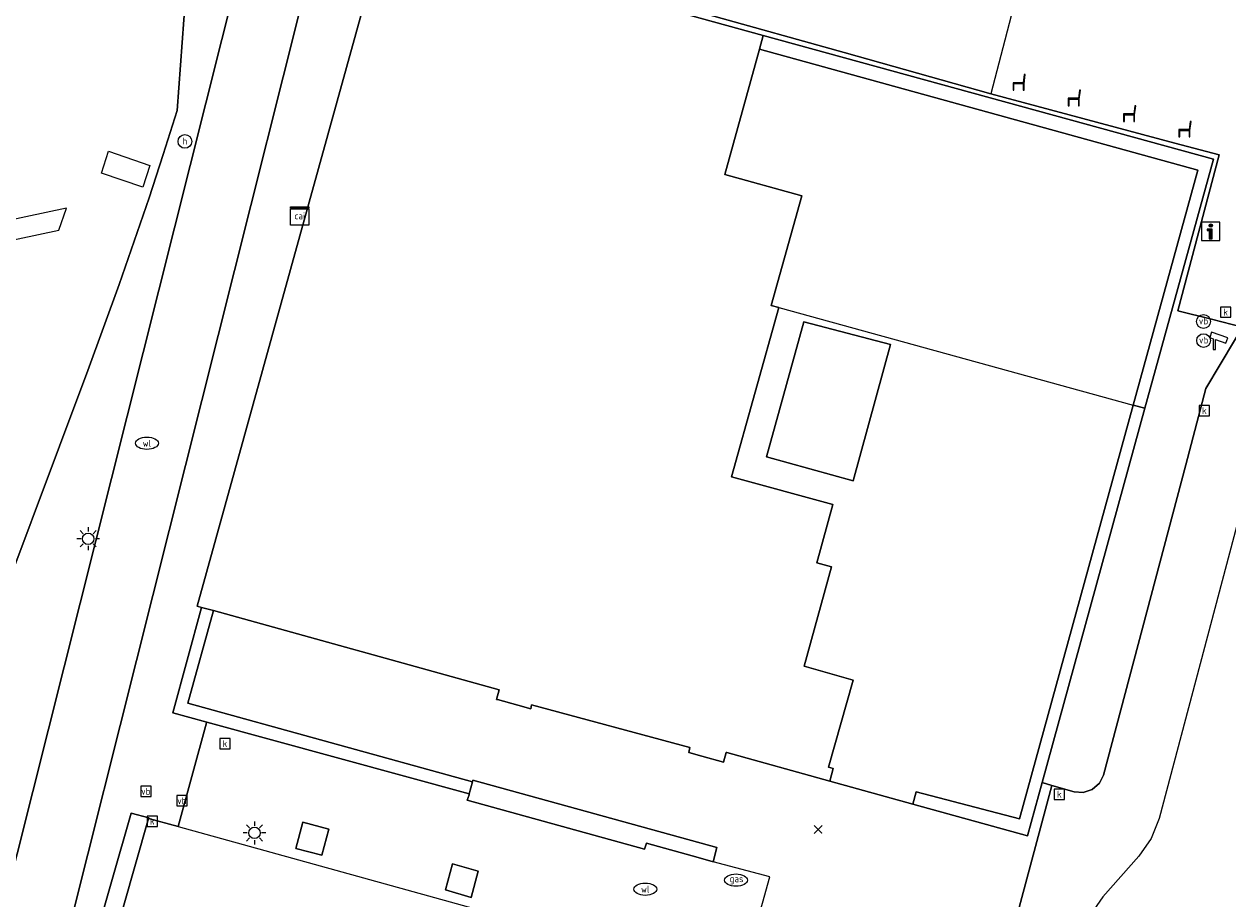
# Model space of a CAD drawing. Header units: metres. Extents: x 197147 to 199131, y 355511 to 356703.
# Tile 28 of 225: x 197345 to 197397, y 356094 to 356133. Entities that reach past the tile are written whole.
import ezdxf
from ezdxf.enums import TextEntityAlignment as Align
from ezdxf.lldxf.tags import DXFTag

# ---------------------------------------------------------------- set-up
doc = ezdxf.new("R2010")
doc.units = ezdxf.units.M
for name, color, linetype in [('B-WE-GR-BEPLANTING_CULTUUR_HEESTERS-GV', 252, 'Continuous'), ('B-WE-IE-MEUBILAIR_WEGMEUBILAIR-GV', 252, 'Continuous'), ('B-WE-IE-MEUBILAIR_WEGMEUBILAIR-S', 252, 'Continuous'), ('B-WE-IE-TERREINAFSCHEIDING_KUNSTMATIG_MUUR-GV', 252, 'IE-TERREINAFSCHEIDING-KUNSTMATIG-DICHT'), ('B-WE-KL-DATA_CAI-S', 252, 'Continuous'), ('B-WE-KL-MONITORING-S', 252, 'Continuous'), ('B-WE-KL-VRI_KABEL-G', 252, 'KL-VRI'), ('B-WE-OG-BEBOUWING-GV', 252, 'Continuous'), ('B-WE-OG-TERREIN_ERF-GV', 252, 'Continuous'), ('B-WE-RI-HWA_KOLK-S', 253, 'Continuous'), ('B-WE-VH-ONVERHARD-GV', 253, 'Continuous'), ('B-WE-VH-VERHARDING_ASFALT-GV', 253, 'Continuous'), ('B-WE-VH-VERHARDING_BETON-GV', 253, 'Continuous'), ('B-WE-VH-VERHARDING_BETONSTRAATSTEEN-GV', 253, 'Continuous'), ('B-WE-VH-VERHARDING_STRAATBAKSTEEN-GV', 253, 'Continuous'), ('B-WE-VH-VERHARDING_TEGEL-GV', 253, 'Continuous')]:
    doc.layers.add(name, color=color, linetype=linetype)
doc.styles.add('NLCS-ISO-M-T18', font='NLCS-ISO.ttf', dxfattribs={"height": 1.8})
doc.styles.get("Standard").update_dxf_attribs({"font": 'isocp.shx'})
doc.linetypes.add('IE-TERREINAFSCHEIDING-KUNSTMATIG-DICHT', pattern='A,8,-1,[82,NLCS.SHX,S=0.75,R=90,X=0,Y=0],-1', length=10)
tags = doc.linetypes.add('KL-VRI', pattern='A,14,-1,["VRI",Standard,S=1.8,R=0,X=-0.5,Y=-0.9],-5,30', length=50).pattern_tags.tags
tags[6] = DXFTag(74, 10)

# ---------------------------------------------------------------- blocks, each defined once
blk = doc.blocks.new('BGT-VERKEERSBORD-SO')
at = {"color": 0, "linetype": 'ByBlock', "lineweight": 18}
blk.add_lwpolyline([(-1.125, -1.125), (1.125, -1.125), (1.125, 1.125), (-1.125, 1.125)], close=True, dxfattribs=at)
at = {"color": 0, "linetype": 'ByBlock', "lineweight": 18, "style": 'NLCS-ISO-M-T18'}
blk.add_text('vb', height=1.5, dxfattribs=at).set_placement((0, 0), align=Align.MIDDLE_CENTER)
blk = doc.blocks.new('BGT-INFORMATIEBORD-SO')
at = {"linetype": 'ByBlock', "lineweight": 18}
h = blk.add_hatch(color=0, dxfattribs=at)
h.dxf.hatch_style = 1
h.paths.add_polyline_path([(0.32, 0.49), (-0.82, 0.49), (-0.82, 0.19), (-0.32, 0.19), (-0.32, -1.62), (0.32, -1.62)])
h = blk.add_hatch(color=0, dxfattribs=at)
h.dxf.hatch_style = 1
edge = h.paths.add_edge_path()
edge.add_arc((0, 1.25), 0.373, 0, 360)
at = {"color": 0, "linetype": 'ByBlock', "lineweight": 18}
for points in [[(-2, -2), (2, -2), (2, 2), (-2, 2)], [(0.32, 0.49), (-0.82, 0.49), (-0.82, 0.19), (-0.32, 0.19), (-0.32, -1.62), (0.32, -1.62)]]:
    blk.add_lwpolyline(points, close=True, dxfattribs=at)
blk.add_circle((0, 1.25), 0.373, dxfattribs=at)
blk = doc.blocks.new('BGT-CAIKAST-SO')
at = {"color": 0, "linetype": 'ByBlock', "lineweight": 18}
for points in [[(-2, 2), (2, 2), (2, 1.68), (-2, 1.68)], [(-2, 1.52), (2, 1.52), (2, -2), (-2, -2)]]:
    blk.add_lwpolyline(points, close=True, dxfattribs=at)
at = {"color": 0, "linetype": 'ByBlock', "lineweight": 18, "style": 'NLCS-ISO-M-T18'}
blk.add_text('cai', height=1.5, dxfattribs=at).set_placement((0, 0), align=Align.MIDDLE_CENTER)
blk = doc.blocks.new('BGT-HALTEPAAL-SO')
at = {"color": 0, "linetype": 'ByBlock', "lineweight": 18}
blk.add_circle((0, 0), 1.5, dxfattribs=at)
at = {"color": 0, "linetype": 'ByBlock', "lineweight": 18, "style": 'NLCS-ISO-M-T18'}
blk.add_text('h', height=1.5, dxfattribs=at).set_placement((0.02, 0.06), align=Align.MIDDLE_CENTER)
blk = doc.blocks.new('SAL-ONBEKEND_SYMBOOL-SO')
at = {"color": 0, "linetype": 'ByBlock', "lineweight": -2, "const_width": 0.275, "flags": 128}
for points in [[(-0.875, 0.875), (0, 0)], [(-0.875, -0.875), (0, 0)], [(0, 0), (0.875, 0.875)], [(0, 0), (0.875, -0.875)]]:
    blk.add_lwpolyline(points, dxfattribs=at)
at = {"layer": 'Defpoints', "color": 0, "linetype": 'ByBlock', "lineweight": -2}
blk.add_point((0, 0), dxfattribs=at)
blk = doc.blocks.new('BGT-LICHTMAST-SO')
at = {"color": 0, "linetype": 'ByBlock', "lineweight": 18}
for points in [[(-1.25, 0), (-2, 0)], [(-1.41, 1.41), (-0.88, 0.88)], [(0, 2), (0, 1.25)], [(0.88, 0.88), (1.41, 1.41)], [(2, 0), (1.25, 0)], [(-1.41, -1.41), (-0.88, -0.88)], [(0, -1.25), (0, -2)], [(0.88, -0.88), (1.41, -1.41)]]:
    blk.add_lwpolyline(points, dxfattribs=at)
blk.add_circle((0, 0), 1, dxfattribs=at)
blk = doc.blocks.new('BGT-VERKEERSBORDPAAL-SO')
at = {"color": 0, "linetype": 'ByBlock', "lineweight": 18}
blk.add_circle((0, 0), 1.5, dxfattribs=at)
at = {"color": 0, "linetype": 'ByBlock', "lineweight": 18, "style": 'NLCS-ISO-M-T18'}
blk.add_text('vb', height=1.5, dxfattribs=at).set_placement((0, 0.13), align=Align.MIDDLE_CENTER)
blk = doc.blocks.new('BGT-GASPUT-SO')
at = {"color": 0, "linetype": 'ByBlock', "lineweight": 18}
blk.add_ellipse((0, 0), major_axis=(2.5, 0), ratio=0.54, dxfattribs=at)
at = {"color": 0, "linetype": 'ByBlock', "lineweight": 18, "style": 'NLCS-ISO-M-T18'}
blk.add_text('gas', height=1.5, dxfattribs=at).set_placement((0.12, 0.3), align=Align.MIDDLE_CENTER)
blk = doc.blocks.new('BGT-KOLK-SO')
at = {"color": 0, "linetype": 'ByBlock', "lineweight": 18}
blk.add_lwpolyline([(-0.045, -0.045), (0.045, -0.045), (0.045, 0.045), (-0.045, 0.045)], close=True, dxfattribs=at)
at = {"color": 0, "linetype": 'ByBlock', "lineweight": 18, "style": 'NLCS-ISO-M-T18'}
blk.add_text('k', height=0.06, dxfattribs=at).set_placement((0, 0), align=Align.MIDDLE_CENTER)
blk = doc.blocks.new('BGT-WATERLEIDINGPUT-SO')
at = {"color": 0, "linetype": 'ByBlock', "lineweight": 18}
blk.add_ellipse((0, 0), major_axis=(2.5, 0), ratio=0.54, dxfattribs=at)
at = {"color": 0, "linetype": 'ByBlock', "lineweight": 18, "style": 'NLCS-ISO-M-T18'}
blk.add_text('wl', height=1.5, dxfattribs=at).set_placement((0, 0), align=Align.MIDDLE_CENTER)
blk = doc.blocks.new('BGT-CAMERA-SO')
at = {"color": 0, "linetype": 'ByBlock', "lineweight": 18}
blk.add_lwpolyline([(-1.22, 0.41), (-1.22, -1.92), (-0.72, -1.92), (-0.72, 0.25), (1.55, -0.53), (1.95, 0.66), (-1.6, 1.86), (-2, 0.68)], close=True, dxfattribs=at)
blk = doc.blocks.new('BGT-ZITBANK-SO')
at = {"color": 0, "linetype": 'ByBlock', "lineweight": 18}
blk.add_lwpolyline([(-0.91, -1.63), (-0.91, -0.2), (1.09, -0.2), (1.09, -1.63), (1.29, -1.63), (1.29, -0.21), (1.54, 1.78), (1.33, 1.78), (1.11, 0), (-1.11, 0), (-1.11, -1.63)], close=True, dxfattribs=at)

msp = doc.modelspace()

# ---------------------------------------------------------------- linework, layer by layer
at = {"layer": 'B-WE-GR-BEPLANTING_CULTUUR_HEESTERS-GV', "flags": 128}
msp.add_lwpolyline([(197368.62, 356134.477), (197377.137, 356132.117), (197396.784, 356126.721), (197393.797, 356115.849), (197389.31, 356099.509), (197389.739, 356099.385), (197390.709, 356099.105), (197391.097, 356099.07), (197391.499, 356099.198), (197391.816, 356099.477), (197391.985, 356099.828), (197395.585, 356113.38), (197396.46, 356116.706), (197397.704, 356118.801), (197398.054, 356119.391), (197396.705, 356119.734), (197395.234, 356120.107), (197397.036, 356126.905), (197395.107, 356127.423), (197387.068, 356129.58), (197380.67, 356131.378), (197374.717, 356133.034), (197371.213, 356134.009)], dxfattribs=at)
at = {"layer": 'B-WE-IE-MEUBILAIR_WEGMEUBILAIR-GV', "flags": 128}
for points in [[(197356.739, 356096.633), (197357.873, 356096.344), (197358.181, 356097.468), (197357.044, 356097.779), (197356.739, 356096.633)], [(197363.576, 356095.953), (197363.267, 356094.82), (197364.391, 356094.495), (197364.691, 356095.64), (197363.576, 356095.953)]]:
    msp.add_lwpolyline(points, dxfattribs=at)
at = {"layer": 'B-WE-IE-TERREINAFSCHEIDING_KUNSTMATIG_MUUR-GV', "ltscale": 0.2, "flags": 128}
for points in [[(197393.285, 356115.989), (197393.797, 356115.849), (197396.784, 356126.721), (197377.137, 356132.117), (197376.972, 356131.523), (197396.102, 356126.238), (197393.285, 356115.989)], [(197364.309, 356099.014), (197364.453, 356099.543), (197352.029, 356102.972), (197353.144, 356107.012), (197352.626, 356107.156), (197351.367, 356102.547), (197352.85, 356102.142), (197364.309, 356099.014)]]:
    msp.add_lwpolyline(points, dxfattribs=at)
at = {"layer": 'B-WE-KL-VRI_KABEL-G', "flags": 128}
for points in [[(197350.058, 356125.497), (197348.258, 356126.11), (197348.556, 356127.067), (197350.364, 356126.452), (197350.058, 356125.497)], [(197346.39, 356123.62), (197346.731, 356124.581), (197344.068, 356124.01), (197343.709, 356123.06), (197346.39, 356123.62)]]:
    msp.add_lwpolyline(points, dxfattribs=at)
at = {"layer": 'B-WE-OG-BEBOUWING-GV', "flags": 128}
for points in [[(197360.581, 356136.61), (197352.431, 356107.21), (197352.626, 356107.156), (197353.144, 356107.012), (197365.614, 356103.554), (197365.499, 356103.14), (197365.542, 356103.128), (197366.431, 356102.882), (197367, 356102.724), (197367.029, 356102.903), (197373.94, 356101.035), (197373.888, 356100.824), (197374.458, 356100.666)], [(197374.458, 356100.666), (197375.397, 356100.405), (197375.513, 356100.824), (197375.555, 356100.813), (197380.047, 356099.571), (197380.195, 356100.124), (197379.987, 356100.18), (197381.061, 356103.977), (197378.924, 356104.587), (197380.111, 356108.926), (197379.478, 356109.099), (197380.175, 356111.646), (197375.75, 356112.857), (197377.82, 356120.241), (197377.488, 356120.333), (197378.817, 356125.126), (197375.458, 356126.056), (197376.972, 356131.523), (197377.137, 356132.117), (197368.62, 356134.477)], [(197378.906, 356119.628), (197377.283, 356113.723), (197381.066, 356112.683), (197382.698, 356118.625), (197378.906, 356119.628)], [(197393.285, 356115.989), (197388.318, 356097.922), (197383.815, 356099.1), (197383.674, 356098.565), (197388.67, 356097.18), (197389.31, 356099.509), (197393.797, 356115.849), (197393.285, 356115.989)]]:
    msp.add_lwpolyline(points, dxfattribs=at)
at = {"layer": 'B-WE-OG-TERREIN_ERF-GV', "flags": 128}
for points in [[(197376.972, 356131.523), (197375.458, 356126.056), (197378.817, 356125.126), (197377.488, 356120.333), (197377.82, 356120.241), (197393.285, 356115.989), (197396.102, 356126.238), (197376.972, 356131.523)], [(197377.82, 356120.241), (197375.75, 356112.857), (197380.175, 356111.646), (197379.478, 356109.099), (197380.111, 356108.926), (197378.924, 356104.587), (197381.061, 356103.977), (197379.987, 356100.18), (197380.195, 356100.124), (197380.047, 356099.571), (197383.674, 356098.565), (197383.815, 356099.1), (197388.318, 356097.922), (197393.285, 356115.989)], [(197378.906, 356119.628), (197382.698, 356118.625), (197381.066, 356112.683), (197377.283, 356113.723), (197378.906, 356119.628)]]:
    msp.add_lwpolyline(points, dxfattribs=at)
at = {"layer": 'B-WE-VH-ONVERHARD-GV', "flags": 128}
for points in [[(197356.739, 356096.633), (197357.873, 356096.344), (197358.181, 356097.468), (197357.044, 356097.779), (197356.739, 356096.633)], [(197363.576, 356095.953), (197363.267, 356094.82), (197364.391, 356094.495), (197364.691, 356095.64), (197363.576, 356095.953)]]:
    msp.add_lwpolyline(points, dxfattribs=at)
at = {"layer": 'B-WE-VH-VERHARDING_ASFALT-GV', "flags": 128}
msp.add_lwpolyline([(197342.742, 356104.402), (197347.664, 356117.502), (197349.027, 356121.253), (197350.33, 356125.032), (197350.945, 356126.92), (197351.552, 356128.845), (197352.209, 356137.767)], dxfattribs=at)
at = {"layer": 'B-WE-VH-VERHARDING_BETON-GV', "flags": 128}
for points in [[(197372.039, 356096.855), (197374.304, 356096.23), (197374.946, 356096.053), (197375.107, 356096.667), (197364.467, 356099.606), (197364.453, 356099.543), (197364.309, 356099.014), (197364.297, 356098.976), (197364.22, 356098.741), (197371.962, 356096.604), (197372.039, 356096.855)], [(197348.267, 356092.279), (197348.655, 356092.168), (197350.311, 356097.943), (197350.318, 356097.967), (197349.543, 356098.174), (197347.887, 356092.387), (197348.267, 356092.279)]]:
    msp.add_lwpolyline(points, dxfattribs=at)
at = {"layer": 'B-WE-VH-VERHARDING_BETONSTRAATSTEEN-GV', "flags": 128}
for points in [[(197344.813, 356085.037), (197359.033, 356141.678)], [(197354.873, 356137.406), (197341.816, 356085.459), (197341.423, 356084.418), (197340.982, 356083.355)], [(197387.93, 356092.639), (197389.739, 356099.385), (197389.31, 356099.509), (197388.67, 356097.18), (197383.674, 356098.565), (197380.047, 356099.571), (197375.555, 356100.813), (197375.513, 356100.824), (197375.397, 356100.405), (197374.458, 356100.666), (197373.888, 356100.824), (197373.94, 356101.035), (197367.029, 356102.903), (197367, 356102.724), (197366.431, 356102.882), (197365.542, 356103.128), (197365.499, 356103.14), (197365.614, 356103.554), (197353.144, 356107.012), (197352.029, 356102.972), (197364.453, 356099.543), (197364.467, 356099.606), (197375.107, 356096.667), (197374.946, 356096.053)], [(197376.583, 356091.587), (197376.716, 356092.169), (197376.532, 356092.212), (197377.425, 356095.389), (197374.946, 356096.053), (197374.304, 356096.23), (197372.039, 356096.855), (197371.962, 356096.604), (197364.22, 356098.741), (197364.297, 356098.976), (197364.309, 356099.014), (197352.85, 356102.142), (197352.842, 356102.112), (197351.606, 356097.585), (197375.862, 356090.872), (197376.159, 356090.893)], [(197351.606, 356097.585), (197350.311, 356097.943), (197348.655, 356092.168), (197355.909, 356089.879), (197358.122, 356089.18)], [(197356.739, 356096.633), (197357.044, 356097.779), (197358.181, 356097.468), (197357.873, 356096.344), (197356.739, 356096.633)], [(197363.576, 356095.953), (197364.691, 356095.64), (197364.391, 356094.495), (197363.267, 356094.82), (197363.576, 356095.953)]]:
    msp.add_lwpolyline(points, dxfattribs=at)
at = {"layer": 'B-WE-VH-VERHARDING_STRAATBAKSTEEN-GV', "flags": 128}
for points in [[(197348.267, 356092.279), (197347.887, 356092.387), (197349.543, 356098.174), (197350.318, 356097.967), (197350.311, 356097.943), (197351.606, 356097.585), (197352.842, 356102.112), (197352.85, 356102.142), (197351.367, 356102.547), (197352.626, 356107.156), (197352.431, 356107.21), (197360.581, 356136.61), (197360.605, 356136.698), (197360.803, 356137.458), (197360.247, 356137.624), (197361.185, 356141.102), (197359.033, 356141.678), (197344.813, 356085.037), (197344.334, 356083.732), (197343.764, 356082.257), (197342.991, 356080.73), (197342.015, 356079.161), (197338.699, 356075.062)], [(197340.982, 356083.355), (197341.423, 356084.418), (197341.816, 356085.459), (197354.873, 356137.406), (197352.291, 356138.086), (197352.209, 356137.767), (197351.552, 356128.845), (197350.945, 356126.92), (197350.33, 356125.032), (197349.027, 356121.253), (197347.664, 356117.502), (197342.742, 356104.402), (197340.867, 356101.091), (197341.555, 356100.679), (197338.62, 356095.463), (197337.917, 356095.838), (197333.84, 356088.59), (197332.348, 356084.55), (197338.102, 356082.393), (197339.216, 356082.228), (197340.239, 356082.575), (197340.982, 356083.355)]]:
    msp.add_lwpolyline(points, dxfattribs=at)
at = {"layer": 'B-WE-VH-VERHARDING_TEGEL-GV', "flags": 128}
for points in [[(197400.923, 356135.223), (197385.432, 356136.463), (197384.428, 356136.565), (197367.204, 356139.454), (197363.188, 356140.56), (197362.353, 356140.79), (197361.262, 356141.081), (197361.185, 356141.102), (197360.247, 356137.624), (197360.803, 356137.458), (197361.045, 356137.386), (197361.585, 356137.797), (197371.449, 356135.128), (197371.213, 356134.009), (197374.717, 356133.034), (197380.67, 356131.378), (197387.068, 356129.58)], [(197401.652, 356125.462), (197402.933, 356127.601), (197404.312, 356133.069), (197388.402, 356134.671), (197387.068, 356129.58), (197395.107, 356127.423), (197397.036, 356126.905), (197395.234, 356120.107), (197396.705, 356119.734), (197398.054, 356119.391), (197398.436, 356120.027)], [(197398.054, 356119.391), (197397.704, 356118.801), (197396.46, 356116.706), (197395.585, 356113.38), (197391.985, 356099.828), (197391.816, 356099.477), (197391.499, 356099.198), (197391.097, 356099.07), (197390.709, 356099.105), (197389.739, 356099.385), (197387.93, 356092.639), (197386.696, 356088.096), (197386.537, 356087.78), (197386.226, 356087.507), (197385.867, 356087.38), (197385.844, 356087.3), (197385.783, 356087.09), (197390.072, 356085.853), (197389.74, 356086.023), (197389.477, 356086.327), (197389.353, 356086.71), (197389.379, 356087.082), (197390.826, 356092.418)], [(197400.866, 356118.586), (197400.538, 356118.024), (197399.099, 356115.563), (197397.816, 356110.736), (197394.418, 356097.946), (197394.071, 356097.066), (197393.529, 356096.29), (197391.959, 356094.518), (197391.271, 356093.533), (197390.826, 356092.418)]]:
    msp.add_lwpolyline(points, dxfattribs=at)

# ---------------------------------------------------------------- block references
at = {"layer": 'B-WE-IE-MEUBILAIR_WEGMEUBILAIR-S'}
for name, p, xscale, yscale, zscale in [('BGT-ZITBANK-SO', (197388.262, 356130.058), 0.2, 0.2, 0.2), ('BGT-ZITBANK-SO', (197390.676, 356129.378), 0.2, 0.2, 0.2), ('BGT-ZITBANK-SO', (197393.091, 356128.697), 0.2, 0.2, 0.2), ('BGT-ZITBANK-SO', (197395.506, 356128.016), 0.2, 0.2, 0.2), ('BGT-HALTEPAAL-SO', (197351.894, 356127.498), 0.2, 0.2, 0.2), ('BGT-INFORMATIEBORD-SO', (197396.672, 356123.571), 0.2, 0.2, 0.2), ('BGT-VERKEERSBORDPAAL-SO', (197396.354, 356119.635), 0.2, 0.2, 0.2), ('BGT-VERKEERSBORDPAAL-SO', (197396.361, 356118.8), 0.2, 0.2, 0.2), ('BGT-WATERLEIDINGPUT-SO', (197350.236, 356114.321), 0.2, 0.2, 0.2), ('BGT-LICHTMAST-SO', (197347.673, 356110.152), 0.25, 0.25, 0.25), ('BGT-VERKEERSBORD-SO', (197350.19, 356099.123), 0.2, 0.2, 0.2), ('BGT-VERKEERSBORD-SO', (197351.765, 356098.712), 0.2, 0.2, 0.2), ('BGT-LICHTMAST-SO', (197354.932, 356097.309), 0.25, 0.25, 0.25), ('SAL-ONBEKEND_SYMBOOL-SO', (197379.534, 356097.46), 0.2, 0.2, 0.2), ('BGT-GASPUT-SO', (197375.95, 356095.248), 0.2, 0.2, 0.2), ('BGT-WATERLEIDINGPUT-SO', (197371.988, 356094.853), 0.2, 0.2, 0.2)]:
    msp.add_blockref(name, p, dxfattribs=dict(at, xscale=xscale, yscale=yscale, zscale=zscale))
at = {"layer": 'B-WE-KL-DATA_CAI-S', "xscale": 0.2, "yscale": 0.2, "zscale": 0.2}
msp.add_blockref('BGT-CAIKAST-SO', (197356.909, 356124.246), dxfattribs=at)
at = {"layer": 'B-WE-KL-MONITORING-S', "xscale": 0.2, "yscale": 0.2, "zscale": 0.2}
msp.add_blockref('BGT-CAMERA-SO', (197397.025, 356118.795), dxfattribs=at)
at = {"layer": 'B-WE-RI-HWA_KOLK-S', "xscale": 5, "yscale": 5, "zscale": 5}
for p in [(197397.32, 356120.043), (197396.392, 356115.746), (197353.641, 356101.21), (197390.063, 356098.999), (197350.471, 356097.816)]:
    msp.add_blockref('BGT-KOLK-SO', p, dxfattribs=at)

doc.saveas('drawing.dxf')
